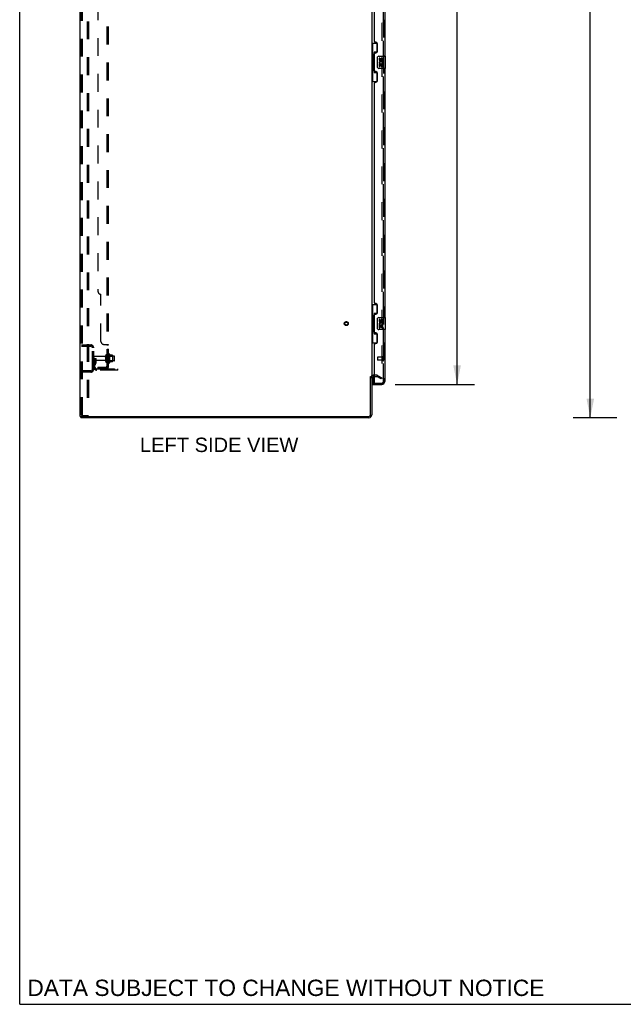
# Model space of a CAD drawing. Header units: inches. Extents: x 0 to 268, y 0 to 174.
# Tile 1 of 79: x 0 to 50, y 0 to 81. Entities that reach past the tile are written whole.
import ezdxf

# ---------------------------------------------------------------- set-up
doc = ezdxf.new("R2010")
doc.units = ezdxf.units.IN
doc.header["$LTSCALE"] = 14.749625
doc.header["$MEASUREMENT"] = 0
doc.linetypes.add('HIDDEN', pattern=[0.2, 0.1, -0.1])
doc.layers.get('0').update_dxf_attribs({"linetype": 'CONTINUOUS'})
for name, color, linetype in [('DEFAULT_2', 8, 'HIDDEN'), ('DIMENSIONS', 7, 'CONTINUOUS'), ('LEFTHAND_DOOR_ASSEMBLY', 7, 'CONTINUOUS'), ('RIGHTHAND_DOOR_ASSEMBLY', 7, 'CONTINUOUS'), ('SUBPANEL', 7, 'CONTINUOUS')]:
    doc.layers.add(name, color=color, linetype=linetype)
doc.styles.get("Standard").update_dxf_attribs({"font": 'arial.ttf'})
doc.dimstyles.new('DIMSTYLE_1', dxfattribs={"dimtxt": 1.183125, "dimasz": 1.5775, "dimexe": 0.09, "dimexo": 0.07, "dimgap": 0.0375, "dimtad": 0, "dimtih": 1, "dimtoh": 1, "dimzin": 4, "dimdsep": 46, "dimtxsty": 'Standard', "dimblk": '_FILLED', "dimblk1": '_FILLED', "dimblk2": '_FILLED', "dimcen": 0.09, "dimadec": 3, "dimazin": 1, "dimtfac": 1, "dimtdec": 3, "dimtofl": 0, "dimtmove": 0, "dimatfit": 3, "dimldrblk": '_FILLED', "dimfxl": 0, "dimtolj": 1, "dimtzin": 4, "dimarcsym": 0})

# ---------------------------------------------------------------- blocks, each defined once
blk = doc.blocks.new('_FILLED')
at = {"color": 0, "linetype": 'ByBlock'}
blk.add_solid([(0, 0), (-1, 0.2), (-1, -0.2)], dxfattribs=at)
blk = doc.blocks.new('*D7')
at = {"layer": 'DIMENSIONS', "color": 2, "linetype": 'Continuous'}
for p, q in [((30.903, 125.508), (37.42, 125.508)), ((36, 125.508), (36, 90.446)), ((36, 51.008), (36, 86.305)), ((30.903, 51.008), (37.42, 51.008))]:
    blk.add_line(p, q, dxfattribs=at)
at = {"layer": 'DIMENSIONS', "color": 2, "linetype": 'Continuous', "xscale": 1.5775, "yscale": 1.5775, "zscale": 1.5775}
for p, rotation in [((36, 125.508), 90), ((36, 51.008), 270)]:
    blk.add_blockref('_FILLED', p, dxfattribs=dict(at, rotation=rotation))
at = {"layer": 'DIMENSIONS', "color": 2, "linetype": 'Continuous', "insert": (36, 89.854), "char_height": 1.1831, "width": 6.05197, "attachment_point": 2, "line_spacing_factor": 0.9}
blk.add_mtext('74.50\\PDOORS', dxfattribs=at)
blk = doc.blocks.new('*D15')
at = {"layer": 'DIMENSIONS', "color": 2, "linetype": 'Continuous'}
for p, q in [((49.151, 128.258), (45.544, 128.258)), ((46.964, 128.258), (46.964, 89.442)), ((46.964, 48.258), (46.964, 87.075)), ((49.151, 48.258), (45.544, 48.258))]:
    blk.add_line(p, q, dxfattribs=at)
at = {"layer": 'DIMENSIONS', "color": 2, "linetype": 'Continuous', "xscale": 1.5775, "yscale": 1.5775, "zscale": 1.5775}
for p, rotation in [((46.964, 128.258), 90), ((46.964, 48.258), 270)]:
    blk.add_blockref('_FILLED', p, dxfattribs=dict(at, rotation=rotation))
at = {"layer": 'DIMENSIONS', "color": 2, "linetype": 'Continuous', "insert": (46.964, 88.85), "char_height": 1.1831, "width": 4.13434, "attachment_point": 2, "line_spacing_factor": 0.9}
blk.add_mtext('80.00', dxfattribs=at)

msp = doc.modelspace()

# ---------------------------------------------------------------- linework, layer by layer
at = {"color": 7, "linetype": 'Continuous'}
for p, q in [((0, 0), (0, 173.525)), ((28.883, 51.654), (28.987, 51.654)), ((5.039, 48.362), (5.039, 48.258)), ((5.043, 48.362), (5.077, 48.362)), ((0, 0), (268.175, 0))]:
    msp.add_line(p, q, dxfattribs=at)
at = {"color": 3, "linetype": 'Continuous'}
for p, q in [((4.987, 48.362), (4.987, 128.154)), ((28.987, 124.81), (28.987, 51.706)), ((28.883, 48.505), (28.883, 51.666)), ((28.987, 51.654), (28.987, 48.505)), ((29.191, 51.654), (29.13, 51.654)), ((4.987, 48.362), (5.043, 48.362)), ((28.741, 48.258), (5.039, 48.258)), ((5.077, 48.362), (28.741, 48.362))]:
    msp.add_line(p, q, dxfattribs=at)
for centre, radius, start, end in [((29.13, 51.512), 0.142, 90, 180), ((28.741, 48.505), 0.246, 270, 360), ((28.741, 48.505), 0.142, 270, 360)]:
    msp.add_arc(centre, radius, start, end, dxfattribs=at)
at = {"layer": 'DEFAULT_2', "color": 8, "linetype": 'HIDDEN'}
for p, q in [((5.091, 48.476), (5.091, 128.041)), ((5.165, 48.476), (5.165, 128.041)), ((5.562, 128.071), (5.562, 48.446)), ((5.666, 128.071), (5.666, 48.446)), ((29.8, 124.993), (29.8, 51.524)), ((5.091, 54.258), (5.845, 54.258)), ((5.091, 54.154), (5.845, 54.154)), ((5.763, 54.258), (5.763, 54.154)), ((5.987, 52.255), (5.987, 54.012)), ((6.091, 52.255), (6.091, 54.012)), ((7.316, 53.468), (7.316, 52.799)), ((7.386, 53.489), (7.386, 52.778)), ((6.195, 53.133), (6.091, 53.133)), ((7.019, 53.298), (6.121, 53.298)), ((7.019, 52.968), (6.121, 52.968)), ((6.179, 52.787), (6.13, 52.719)), ((6.181, 52.793), (6.181, 53.133)), ((6.181, 52.958), (6.285, 52.958)), ((6.195, 53.133), (6.285, 53.133)), ((6.195, 52.432), (6.195, 53.133)), ((6.264, 52.726), (6.215, 52.658)), ((6.285, 52.793), (6.285, 53.133)), ((7.081, 52.876), (7.081, 53.391)), ((7.191, 52.876), (7.191, 53.391)), ((7.786, 53.321), (7.191, 53.321)), ((7.786, 52.946), (7.191, 52.946)), ((7.336, 53.317), (7.316, 53.337)), ((7.336, 52.95), (7.316, 52.93)), ((7.336, 53.317), (7.632, 53.317)), ((7.336, 53.317), (7.336, 52.95)), ((7.336, 52.95), (7.632, 52.95)), ((7.641, 53.411), (7.414, 53.411)), ((7.641, 52.856), (7.414, 52.856)), ((7.632, 53.317), (7.652, 53.337)), ((7.632, 53.317), (7.632, 52.95)), ((7.632, 52.95), (7.652, 52.93)), ((7.652, 53.389), (7.652, 52.878)), ((7.816, 52.976), (7.816, 53.291)), ((5.845, 52.112), (5.091, 52.112)), ((5.845, 52.008), (5.091, 52.008)), ((5.763, 52.112), (5.763, 52.008)), ((6.338, 52.29), (8.091, 52.29)), ((8.091, 52.186), (6.338, 52.186)), ((7.588, 52.186), (7.588, 52.29)), ((7.844, 52.186), (7.844, 52.29)), ((8.091, 52.186), (8.091, 52.29)), ((29.391, 51.758), (29.13, 51.758)), ((29.191, 51.654), (29.391, 51.654)), ((29.748, 51.454), (29.408, 51.65)), ((29.46, 51.74), (29.8, 51.544)), ((29.8, 51.544), (29.748, 51.454)), ((29.774, 51.506), (29.776, 51.505)), ((5.186, 48.446), (5.112, 48.446)), ((5.186, 48.446), (5.666, 48.446))]:
    msp.add_line(p, q, dxfattribs=at)
for points in [[(29.782, 51.504), (29.782, 51.504), (29.78, 51.504), (29.778, 51.505), (29.776, 51.505)], [(29.8, 51.524), (29.799, 51.522), (29.799, 51.52), (29.799, 51.517), (29.798, 51.515), (29.797, 51.513), (29.796, 51.511), (29.794, 51.51), (29.793, 51.508), (29.791, 51.507), (29.79, 51.506), (29.788, 51.505), (29.786, 51.504), (29.784, 51.504), (29.782, 51.504)], [(5.091, 48.476), (5.092, 48.468), (5.094, 48.461), (5.097, 48.455), (5.102, 48.45), (5.107, 48.447), (5.112, 48.446)], [(5.165, 48.476), (5.165, 48.468), (5.167, 48.461), (5.171, 48.455), (5.175, 48.45), (5.18, 48.447), (5.186, 48.446)]]:
    msp.add_lwpolyline(points, dxfattribs=at)
for radius in [0.164, 0.124]:
    msp.add_circle((26.883, 56.008), radius, dxfattribs=at)
for centre, radius, start, end in [((5.845, 54.012), 0.246, 0, 90), ((5.845, 54.012), 0.142, 0, 90), ((7.354, 53.468), 0.0384, 34.44966, 180), ((6.786, 53.133), 0.698, 23.96793, 30.66313), ((6.121, 53.268), 0.03, 90, 180), ((6.121, 52.998), 0.03, 180, 270), ((6.299, 52.598), 0.208, 144.24611, 180), ((6.171, 52.793), 0.01, 324.24611, 360), ((6.299, 52.598), 0.104, 144.24611, 180), ((6.171, 52.793), 0.114, 324.24611, 360), ((7.019, 53.361), 0.0625, 270, 360), ((7.019, 52.906), 0.0625, 0, 90), ((7.136, 53.391), 0.055, 360, 180), ((7.136, 52.876), 0.055, 180, 0), ((7.354, 52.799), 0.0384, 180, 325.55034), ((6.786, 53.133), 0.698, 329.33687, 336.03207), ((7.433, 53.421), 0.01, 203.96793, 270), ((7.433, 52.846), 0.01, 90, 156.03207), ((7.641, 53.401), 0.01, 5.19383, 90), ((7.641, 52.866), 0.01, 270, 354.80617), ((7.511, 53.389), 0.141, 0, 5.20805), ((7.511, 52.878), 0.141, 354.79195, 360), ((7.786, 53.291), 0.03, 359.99999, 90), ((7.786, 52.976), 0.03, 270, 0.00001), ((5.845, 52.255), 0.246, 270, 360), ((5.845, 52.255), 0.142, 270, 360), ((6.338, 52.432), 0.246, 180, 270), ((6.338, 52.432), 0.142, 180, 270), ((29.13, 51.512), 0.246, 90, 180), ((29.391, 51.621), 0.137, 60, 90), ((29.391, 51.621), 0.033, 60, 90)]:
    msp.add_arc(centre, radius, start, end, dxfattribs=at)
at = {"layer": 'LEFTHAND_DOOR_ASSEMBLY', "color": 8, "linetype": 'HIDDEN'}
for p, q in [((29.941, 51.255), (29.941, 125.262)), ((29.441, 53.226), (29.441, 52.998)), ((29.898, 53.236), (29.451, 53.236)), ((29.898, 52.988), (29.451, 52.988)), ((29.898, 53.254), (29.898, 52.97)), ((29.211, 51.112), (29.799, 51.112))]:
    msp.add_line(p, q, dxfattribs=at)
at = {"layer": 'LEFTHAND_DOOR_ASSEMBLY', "color": 3, "linetype": 'Continuous'}
for p, q in [((30.045, 98.508), (30.045, 78.008)), ((29.191, 79.216), (29.191, 97.301)), ((29.311, 79.156), (29.251, 79.156)), ((29.441, 78.406), (29.441, 79.026)), ((29.191, 76.801), (29.191, 78.216)), ((29.251, 78.276), (29.311, 78.276)), ((30.045, 77.008), (30.045, 56.508)), ((29.311, 76.741), (29.251, 76.741)), ((29.441, 75.991), (29.441, 76.611)), ((29.191, 57.716), (29.191, 75.801)), ((29.251, 75.861), (29.311, 75.861)), ((29.311, 57.656), (29.251, 57.656)), ((29.441, 56.906), (29.441, 57.526)), ((29.191, 55.301), (29.191, 56.716)), ((29.251, 56.776), (29.311, 56.776)), ((29.311, 55.241), (29.251, 55.241)), ((29.441, 54.491), (29.441, 55.111)), ((30.045, 55.508), (30.045, 51.255)), ((29.191, 51.132), (29.191, 54.301)), ((29.251, 54.361), (29.311, 54.361)), ((29.066, 51.008), (29.799, 51.008))]:
    msp.add_line(p, q, dxfattribs=at)
at = {"layer": 'LEFTHAND_DOOR_ASSEMBLY', "color": 7, "linetype": 'Continuous'}
for p, q in [((28.987, 79.083), (29.428, 79.083)), ((29.026, 79.083), (29.026, 78.058)), ((29.391, 79.083), (29.391, 78.303)), ((29.004, 78.058), (29.127, 78.058)), ((29.004, 78.058), (29.004, 76.958)), ((29.127, 78.089), (29.127, 78.109)), ((29.127, 76.958), (29.127, 78.058)), ((29.391, 78.348), (29.164, 78.348)), ((29.164, 78.348), (29.164, 76.668)), ((29.45, 77.108), (29.45, 77.908)), ((29.55, 78.008), (30.09, 78.008)), ((29.651, 77.854), (29.588, 77.854)), ((29.588, 77.854), (29.588, 77.718)), ((29.651, 77.718), (29.651, 77.854)), ((29.716, 77.78), (29.716, 77.711)), ((30.105, 77.023), (30.105, 77.993)), ((30.09, 77.008), (29.55, 77.008)), ((29.606, 77.393), (29.588, 77.393)), ((29.588, 77.393), (29.588, 77.163)), ((29.588, 77.163), (29.651, 77.163)), ((29.64, 77.393), (29.668, 77.412)), ((29.64, 77.393), (29.902, 77.393)), ((29.651, 77.33), (29.716, 77.33)), ((29.651, 77.163), (29.651, 77.33)), ((29.716, 77.33), (29.716, 77.194)), ((29.716, 77.194), (29.776, 77.194)), ((29.776, 77.718), (29.776, 77.76)), ((29.776, 77.33), (29.839, 77.33)), ((29.776, 77.194), (29.776, 77.33)), ((29.831, 77.429), (29.889, 77.404)), ((29.839, 77.76), (29.839, 77.624)), ((29.839, 77.624), (29.902, 77.624)), ((29.839, 77.33), (29.839, 77.163)), ((29.839, 77.163), (29.902, 77.163)), ((29.902, 77.624), (29.902, 77.76)), ((29.902, 77.163), (29.902, 77.393)), ((29.004, 76.958), (29.127, 76.958)), ((29.026, 76.958), (29.026, 75.933)), ((29.127, 76.908), (29.127, 76.928)), ((29.164, 76.668), (29.391, 76.668)), ((29.391, 76.713), (29.391, 75.933)), ((28.987, 75.933), (29.428, 75.933)), ((28.987, 57.583), (29.428, 57.583)), ((29.026, 57.583), (29.026, 56.558)), ((29.391, 57.583), (29.391, 56.803)), ((29.391, 56.848), (29.164, 56.848)), ((29.164, 56.848), (29.164, 55.168)), ((29.004, 56.558), (29.127, 56.558)), ((29.004, 56.558), (29.004, 55.458)), ((29.127, 56.589), (29.127, 56.609)), ((29.127, 55.458), (29.127, 56.558)), ((29.45, 55.608), (29.45, 56.408)), ((29.55, 56.508), (30.09, 56.508)), ((29.651, 56.354), (29.588, 56.354)), ((29.588, 56.354), (29.588, 56.218)), ((29.64, 55.893), (29.668, 55.912)), ((29.651, 56.218), (29.651, 56.354)), ((29.716, 56.28), (29.716, 56.211)), ((29.776, 56.218), (29.776, 56.26)), ((29.831, 55.929), (29.889, 55.904)), ((29.839, 56.26), (29.839, 56.124)), ((29.839, 56.124), (29.902, 56.124)), ((29.902, 56.124), (29.902, 56.26)), ((30.105, 55.523), (30.105, 56.493)), ((29.004, 55.458), (29.127, 55.458)), ((29.026, 55.458), (29.026, 54.433)), ((29.127, 55.408), (29.127, 55.428)), ((29.164, 55.168), (29.391, 55.168)), ((29.391, 55.213), (29.391, 54.433)), ((30.09, 55.508), (29.55, 55.508)), ((29.606, 55.893), (29.588, 55.893)), ((29.588, 55.893), (29.588, 55.663)), ((29.588, 55.663), (29.651, 55.663)), ((29.64, 55.893), (29.902, 55.893)), ((29.651, 55.83), (29.716, 55.83)), ((29.651, 55.663), (29.651, 55.83)), ((29.716, 55.83), (29.716, 55.694)), ((29.716, 55.694), (29.776, 55.694)), ((29.776, 55.83), (29.839, 55.83)), ((29.776, 55.694), (29.776, 55.83)), ((29.839, 55.83), (29.839, 55.663)), ((29.839, 55.663), (29.902, 55.663)), ((29.902, 55.663), (29.902, 55.893)), ((28.987, 54.433), (29.428, 54.433)), ((29.066, 51.639), (29.066, 51.132)), ((29.066, 51.112), (29.211, 51.112)), ((29.066, 51.112), (29.066, 51.008))]:
    msp.add_line(p, q, dxfattribs=at)
for points in [[(29.164, 78.325), (29.164, 78.321), (29.165, 78.318), (29.166, 78.314), (29.167, 78.309), (29.169, 78.305), (29.171, 78.299), (29.173, 78.294), (29.176, 78.288), (29.179, 78.282), (29.183, 78.275), (29.188, 78.267), (29.192, 78.259), (29.198, 78.251), (29.2, 78.247)], [(29.45, 77.908), (29.45, 77.915), (29.451, 77.921), (29.452, 77.927), (29.453, 77.933), (29.455, 77.939), (29.457, 77.945)], [(29.457, 77.072), (29.455, 77.078), (29.453, 77.084), (29.452, 77.09), (29.451, 77.096), (29.45, 77.102), (29.45, 77.108)], [(29.2, 76.769), (29.198, 76.766), (29.192, 76.758), (29.188, 76.75), (29.183, 76.742), (29.179, 76.735), (29.176, 76.729), (29.173, 76.723), (29.171, 76.717), (29.169, 76.712), (29.167, 76.708), (29.166, 76.703), (29.165, 76.699), (29.164, 76.696), (29.164, 76.692)], [(29.164, 56.825), (29.164, 56.821), (29.165, 56.818), (29.166, 56.814), (29.167, 56.809), (29.169, 56.805), (29.171, 56.799), (29.173, 56.794), (29.176, 56.788), (29.179, 56.782), (29.183, 56.775), (29.188, 56.767), (29.192, 56.759), (29.198, 56.751), (29.2, 56.747)], [(29.45, 56.408), (29.45, 56.415), (29.451, 56.421), (29.452, 56.427), (29.453, 56.433), (29.455, 56.439), (29.457, 56.445)], [(29.2, 55.269), (29.198, 55.266), (29.192, 55.258), (29.188, 55.25), (29.183, 55.242), (29.179, 55.235), (29.176, 55.229), (29.173, 55.223), (29.171, 55.217), (29.169, 55.212), (29.167, 55.208), (29.166, 55.203), (29.165, 55.199), (29.164, 55.196), (29.164, 55.192)], [(29.457, 55.572), (29.455, 55.578), (29.453, 55.584), (29.452, 55.59), (29.451, 55.596), (29.45, 55.602), (29.45, 55.608)]]:
    msp.add_lwpolyline(points, dxfattribs=at)
at = {"layer": 'LEFTHAND_DOOR_ASSEMBLY', "color": 3, "linetype": 'Continuous'}
for centre, radius, start, end in [((29.251, 79.216), 0.06, 180, 270), ((29.311, 79.026), 0.13, 0, 90), ((29.251, 78.216), 0.06, 90, 180), ((29.311, 78.406), 0.13, 270, 360), ((29.251, 76.801), 0.06, 180, 270), ((29.311, 76.611), 0.13, 0, 90), ((29.251, 75.801), 0.06, 90, 180), ((29.311, 75.991), 0.13, 270, 360), ((29.251, 57.716), 0.06, 180, 270), ((29.311, 57.526), 0.13, 0, 90), ((29.251, 56.716), 0.06, 90, 180), ((29.311, 56.906), 0.13, 270, 360), ((29.251, 55.301), 0.06, 180, 270), ((29.311, 55.111), 0.13, 0, 90), ((29.251, 54.301), 0.06, 90, 180), ((29.311, 54.491), 0.13, 270, 360), ((29.211, 51.132), 0.02, 180, 270), ((29.799, 51.255), 0.246, 270, 360)]:
    msp.add_arc(centre, radius, start, end, dxfattribs=at)
at = {"layer": 'LEFTHAND_DOOR_ASSEMBLY', "color": 7, "linetype": 'Continuous'}
for centre, radius, start, end in [((29.55, 77.908), 0.1, 90, 158.80036), ((29.808, 77.76), 0.0943, 68.69989, 167.43379), ((29.808, 77.76), 0.0314, 0, 180.04847), ((29.808, 77.76), 0.0943, 0, 68.67039), ((30.09, 77.993), 0.015, 0, 90), ((29.55, 77.108), 0.1, 201.20502, 270), ((29.742, 77.466), 0.154, 161.41988, 206.19629), ((29.682, 77.718), 0.0943, 180, 360), ((29.745, 77.466), 0.157, 336.59665, 161.87913), ((29.745, 77.466), 0.157, 205.73705, 207.8532), ((29.682, 77.718), 0.0314, 180, 261.22946), ((29.745, 77.466), 0.0943, 336.59665, 215.11217), ((29.681, 77.723), 0.0362, 263.42855, 341.76278), ((30.09, 77.023), 0.015, 270, 360), ((29.55, 56.408), 0.1, 90, 158.80036), ((29.742, 55.966), 0.154, 161.41988, 206.19629), ((29.682, 56.218), 0.0943, 180, 360), ((29.745, 55.966), 0.157, 336.59665, 161.87913), ((29.745, 55.966), 0.157, 205.73705, 207.8532), ((29.682, 56.218), 0.0314, 180, 261.22946), ((29.745, 55.966), 0.0943, 336.59665, 215.11217), ((29.681, 56.223), 0.0362, 263.42855, 341.76278), ((29.808, 56.26), 0.0943, 68.69989, 167.43379), ((29.808, 56.26), 0.0314, 0, 180.04847), ((29.808, 56.26), 0.0943, 0, 68.67039), ((30.09, 56.493), 0.015, 0, 90), ((29.55, 55.608), 0.1, 201.20502, 270), ((30.09, 55.523), 0.015, 270, 360), ((29.086, 51.132), 0.02, 180, 270), ((29.881, 51.398), 0.26, 267.41339, 270)]:
    msp.add_arc(centre, radius, start, end, dxfattribs=at)
at = {"layer": 'LEFTHAND_DOOR_ASSEMBLY', "color": 8, "linetype": 'HIDDEN'}
for centre, radius, start, end in [((29.451, 53.226), 0.01, 90, 180), ((29.451, 52.998), 0.01, 180, 270), ((29.92, 53.254), 0.0215, 0, 180), ((29.92, 52.97), 0.0215, 180, 360), ((29.799, 51.255), 0.142, 270, 360)]:
    msp.add_arc(centre, radius, start, end, dxfattribs=at)
at = {"layer": 'LEFTHAND_DOOR_ASSEMBLY', "color": 7, "linetype": 'Continuous'}
for centre, start_param, end_param in [((29.231, 78.099), 0.699287, 1.51401), ((29.231, 78.099), -4.655602, -3.84088), ((29.231, 76.918), 0.699287, 1.51401), ((29.231, 76.918), -4.655602, -3.84088), ((29.231, 56.599), 0.699287, 1.51401), ((29.231, 56.599), -4.655602, -3.84088), ((29.231, 55.418), 0.699287, 1.51401), ((29.231, 55.418), -4.655602, -3.84088)]:
    msp.add_ellipse(centre, major_axis=(0, 0.18), ratio=0.579493, start_param=start_param, end_param=end_param, dxfattribs=at)
at = {"layer": 'RIGHTHAND_DOOR_ASSEMBLY', "color": 8, "linetype": 'HIDDEN'}
for p, q in [((29.941, 125.262), (29.941, 51.255)), ((29.086, 51.112), (29.799, 51.112))]:
    msp.add_line(p, q, dxfattribs=at)
msp.add_arc((29.799, 51.255), 0.142, 270, 360, dxfattribs=at)
at = {"layer": 'SUBPANEL', "color": 8, "linetype": 'HIDDEN'}
for p, q in [((7.191, 52.415), (7.191, 124.102)), ((7.316, 52.415), (7.316, 124.102)), ((6.441, 117.852), (6.441, 58.665)), ((6.691, 54.54), (6.691, 58.415)), ((6.941, 54.29), (7.262, 54.29)), ((7.264, 54.288), (7.267, 54.286)), ((7.171, 54.274), (7.173, 54.273)), ((7.185, 54.264), (7.187, 54.262)), ((7.188, 54.261), (7.19, 54.259)), ((7.191, 54.254), (7.316, 54.254)), ((7.191, 53.893), (7.316, 53.893)), ((7.191, 53.612), (7.316, 53.612)), ((7.307, 54.267), (7.309, 54.265)), ((7.191, 53.383), (7.316, 53.383)), ((7.191, 52.883), (7.316, 52.883)), ((6.441, 52.415), (7.079, 52.415)), ((6.441, 52.415), (6.441, 52.29)), ((7.079, 52.29), (6.441, 52.29)), ((6.691, 52.415), (6.691, 52.29)), ((7.262, 52.376), (7.166, 52.456)), ((7.19, 52.435), (7.191, 52.434)), ((7.191, 52.415), (7.316, 52.415))]:
    msp.add_line(p, q, dxfattribs=at)
for points in [[(7.166, 54.29), (7.165, 54.288), (7.165, 54.286), (7.165, 54.284), (7.165, 54.282), (7.166, 54.281), (7.167, 54.279), (7.168, 54.277), (7.17, 54.276), (7.171, 54.274), (7.173, 54.273), (7.175, 54.271), (7.177, 54.27), (7.181, 54.267)], [(7.166, 54.29), (7.165, 54.288), (7.165, 54.286), (7.165, 54.284), (7.165, 54.282), (7.166, 54.281)], [(7.167, 54.279), (7.168, 54.277), (7.17, 54.276)], [(7.262, 54.29), (7.264, 54.288), (7.267, 54.286), (7.27, 54.284), (7.274, 54.283), (7.277, 54.281), (7.281, 54.279), (7.289, 54.276)], [(7.181, 54.267), (7.183, 54.265), (7.185, 54.264), (7.187, 54.262), (7.188, 54.261), (7.19, 54.259), (7.19, 54.258), (7.191, 54.256), (7.191, 54.254)], [(7.19, 54.258), (7.191, 54.256), (7.191, 54.254)], [(7.289, 54.276), (7.293, 54.274), (7.297, 54.273)], [(7.297, 54.273), (7.3, 54.271), (7.303, 54.269), (7.307, 54.267), (7.309, 54.265), (7.312, 54.263), (7.313, 54.261), (7.315, 54.259), (7.316, 54.258), (7.316, 54.256), (7.316, 54.254)], [(7.315, 54.259), (7.316, 54.258), (7.316, 54.256), (7.316, 54.254)], [(7.166, 52.456), (7.165, 52.455), (7.165, 52.454), (7.165, 52.453), (7.165, 52.452), (7.166, 52.451), (7.167, 52.449), (7.168, 52.448), (7.17, 52.446), (7.171, 52.444), (7.173, 52.442), (7.177, 52.438)], [(7.177, 52.438), (7.179, 52.436), (7.181, 52.433), (7.183, 52.431), (7.185, 52.428), (7.187, 52.426), (7.188, 52.423), (7.19, 52.421), (7.19, 52.419), (7.191, 52.417), (7.191, 52.415)], [(7.251, 52.415), (7.251, 52.415), (7.251, 52.415), (7.251, 52.415), (7.25, 52.415), (7.25, 52.415), (7.249, 52.415), (7.249, 52.415), (7.248, 52.415), (7.247, 52.415), (7.247, 52.415), (7.246, 52.415), (7.245, 52.415), (7.245, 52.416), (7.244, 52.416), (7.243, 52.416), (7.242, 52.416), (7.241, 52.416), (7.241, 52.416), (7.24, 52.417), (7.239, 52.417), (7.238, 52.417), (7.237, 52.417), (7.236, 52.417), (7.235, 52.418), (7.234, 52.418), (7.234, 52.418), (7.233, 52.418), (7.232, 52.419), (7.231, 52.419), (7.23, 52.419), (7.229, 52.42), (7.228, 52.42), (7.227, 52.42), (7.226, 52.42), (7.225, 52.421), (7.224, 52.421), (7.223, 52.421), (7.222, 52.422), (7.221, 52.422), (7.219, 52.423), (7.218, 52.423), (7.217, 52.423), (7.216, 52.424), (7.215, 52.424), (7.214, 52.425), (7.213, 52.425), (7.212, 52.425), (7.211, 52.426), (7.21, 52.426), (7.209, 52.427), (7.208, 52.427), (7.207, 52.428), (7.206, 52.428), (7.205, 52.428), (7.204, 52.429), (7.203, 52.429), (7.202, 52.43), (7.201, 52.43), (7.2, 52.43), (7.199, 52.431), (7.199, 52.431), (7.198, 52.432), (7.197, 52.432), (7.196, 52.433), (7.195, 52.433), (7.195, 52.433), (7.194, 52.434), (7.193, 52.434), (7.192, 52.435), (7.192, 52.435), (7.191, 52.435), (7.19, 52.436), (7.19, 52.436), (7.189, 52.436), (7.189, 52.437), (7.188, 52.437), (7.188, 52.437), (7.187, 52.438), (7.187, 52.438), (7.187, 52.438)], [(7.187, 52.438), (7.187, 52.438), (7.187, 52.438), (7.187, 52.437), (7.188, 52.437), (7.188, 52.437), (7.189, 52.437), (7.189, 52.436), (7.189, 52.436), (7.19, 52.435), (7.19, 52.435)], [(7.247, 52.415), (7.248, 52.415), (7.249, 52.415), (7.249, 52.415), (7.25, 52.415), (7.25, 52.415), (7.25, 52.415), (7.251, 52.415), (7.251, 52.415)], [(7.262, 52.376), (7.264, 52.379), (7.267, 52.381), (7.27, 52.383), (7.274, 52.385), (7.277, 52.387), (7.281, 52.389), (7.285, 52.391)], [(7.285, 52.391), (7.293, 52.394), (7.297, 52.396), (7.3, 52.398), (7.303, 52.399), (7.307, 52.401), (7.309, 52.403), (7.312, 52.405), (7.313, 52.407), (7.315, 52.409), (7.316, 52.411), (7.316, 52.413), (7.316, 52.415)]]:
    msp.add_lwpolyline(points, dxfattribs=at)
for centre, radius, start, end in [((6.691, 58.665), 0.25, 180, 270), ((6.941, 54.54), 0.25, 180, 270), ((7.079, 52.527), 0.237, 270, 360), ((7.079, 52.527), 0.112, 270, 360)]:
    msp.add_arc(centre, radius, start, end, dxfattribs=at)

# ---------------------------------------------------------------- texts
at = {"layer": 'DIMENSIONS', "color": 2, "linetype": 'Continuous', "attachment_point": 2, "line_spacing_factor": 0.9}
for s, insert, char_height, width in [('LEFT SIDE VIEW', (16.417, 46.622), 1.18312, 13.00998), ('DATA SUBJECT TO CHANGE WITHOUT NOTICE', (21.911, 2.026), 1.34088, 42.47932)]:
    msp.add_mtext(s, dxfattribs=dict(at, insert=insert, char_height=char_height, width=width))

# ---------------------------------------------------------------- dimensions: what is measured, and where the dimension line sits
at = {"layer": 'DIMENSIONS', "color": 2, "linetype": 'Continuous'}
dim = msp.add_linear_dim(base=(46.964, 128.258), p1=(49.221, 48.258), p2=(49.221, 128.258), angle=90, dimstyle='DIMSTYLE_1', dxfattribs=at)
dim.commit()
dim.dimension.update_dxf_attribs({"geometry": '*D15', "text_midpoint": (46.957, 88.252), "dimtype": 160})
dim = msp.add_linear_dim(base=(36, 51.008), p1=(30.833, 125.508), p2=(30.833, 51.008), angle=270, text='<>\\PDOORS', dimstyle='DIMSTYLE_1', dxfattribs=at)
dim.commit()
dim.dimension.update_dxf_attribs({"geometry": '*D7', "text_midpoint": (36, 88.375), "dimtype": 160})

doc.saveas('drawing.dxf')
